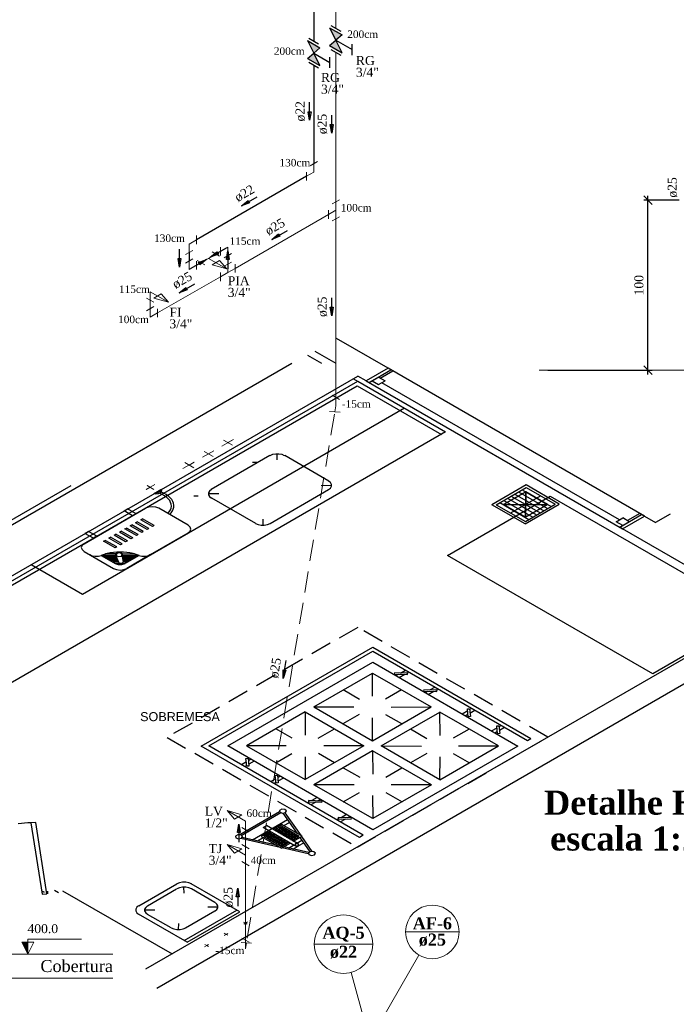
# Model space of a CAD drawing. Header units: millimetres. Extents: x 335 to 91625, y -1 to 84.
# Tile 9 of 38: x 380 to 396, y 49 to 72. Entities that reach past the tile are written whole.
import ezdxf

# ---------------------------------------------------------------- set-up
doc = ezdxf.new("R2010")
doc.units = ezdxf.units.MM
doc.header["$MEASUREMENT"] = 0
doc.linetypes.add('Dashed', pattern=[0.75, 0.5, -0.25])
for name, color, linetype, lineweight in [('AF-Conexões detalhe', 7, 'Continuous', 20), ('AF-Indicação coluna', 5, 'Continuous', 20), ('AF-Sentido tubo', 7, 'Continuous', 20), ('AF-Textos coluna', 7, 'Continuous', 20), ('AF-Textos conexão', 7, 'Continuous', 20), ('AF-Textos tubo', 7, 'Continuous', 20), ('AF-Tubos detalhe', 5, 'Continuous', 20), ('AQ-Conexões detalhe', 7, 'Continuous', 20), ('AQ-Indicação coluna', 5, 'Continuous', 20), ('AQ-Sentido tubo', 7, 'Continuous', 20), ('AQ-Textos coluna', 7, 'Continuous', 20), ('AQ-Textos conexão', 7, 'Continuous', 20), ('AQ-Textos tubo', 7, 'Continuous', 20), ('AQ-Tubos detalhe', 1, 'Continuous', 30), ('DI-Eixos', 7, 'Continuous', 20), ('DI-Níveis', 7, 'Continuous', 20), ('DI-Títulos', 3, 'Continuous', 30), ('Simbolos', 1, 'Continuous', 30), ('SIMBOLOS INT', 8, 'Continuous', 5), ('Simbolos_int', 1, 'Continuous', 30)]:
    doc.layers.add(name, color=color, linetype=linetype, lineweight=lineweight)
doc.styles.add('Arial', font='arial.ttf')
doc.styles.add('TimesNewRoman', font='times.ttf')
doc.styles.add('TimesNewRomanN', font='timesbd.ttf')
doc.dimstyles.get("Standard").update_dxf_attribs({"dimtxt": 0.18, "dimasz": 0.18, "dimexe": 0.18, "dimexo": 0.0625, "dimgap": 0.09, "dimtad": 0, "dimtih": 1, "dimtoh": 1, "dimdec": 4, "dimzin": 0, "dimdsep": 46, "dimtxsty": 'Standard', "dimcen": 0.09, "dimadec": 0, "dimazin": 0, "dimtfac": 1, "dimtdec": 4, "dimtofl": 0, "dimtmove": 0, "dimatfit": 3, "dimfxl": 0, "dimtolj": 1, "dimtzin": 0, "dimarcsym": 0})
doc.dimstyles.new('UM_25.000000', dxfattribs={"dimtxt": 0.18, "dimasz": 0.2, "dimexe": 0.1, "dimexo": 0.2, "dimgap": 0, "dimtad": 1, "dimtih": 1, "dimtoh": 1, "dimdec": 1, "dimlfac": 25, "dimzin": 0, "dimdsep": 46, "dimtxsty": 'Standard', "dimblk": 'CLOSED', "dimblk1": 'CLOSED', "dimblk2": 'CLOSED', "dimcen": 0.09, "dimdle": 0.1, "dimadec": 1, "dimazin": 2, "dimtfac": 1, "dimtdec": 4, "dimtofl": 0, "dimtmove": 0, "dimatfit": 3, "dimldrblk": 'CLOSED', "dimfxl": 0, "dimtolj": 1, "dimarcsym": 0})

# ---------------------------------------------------------------- blocks, each defined once
blk = doc.blocks.new('_OBLIQUE')
at = {"color": 0, "linetype": 'ByBlock', "lineweight": -2}
blk.add_line((-0.5, -0.5), (0.5, 0.5), dxfattribs=at)
blk = doc.blocks.new('*D7')
at = {"color": 0, "lineweight": -2}
for p, q in [((395.198, 63.46), (395.198, 67.66)), ((395.933, 67.56), (395.098, 67.56)), ((392.841, 63.56), (395.298, 63.56))]:
    blk.add_line(p, q, dxfattribs=at)
at = {"layer": 'Defpoints', "color": 0}
for p in [(395.198, 67.56), (396.133, 67.56), (392.641, 63.56)]:
    blk.add_point(p, dxfattribs=at)
at = {"color": 0, "lineweight": -2, "xscale": 0.2, "yscale": 0.2, "zscale": 0.2}
for p, rotation in [((395.198, 67.56), 90), ((395.198, 63.56), 270)]:
    blk.add_blockref('_OBLIQUE', p, dxfattribs=dict(at, rotation=rotation))
at = {"color": 7, "insert": (394.986, 65.56), "char_height": 0.2118, "attachment_point": 5, "rotation": 90, "style": 'TimesNewRoman'}
blk.add_mtext('\\A1;100', dxfattribs=at)

msp = doc.modelspace()

# ---------------------------------------------------------------- hatches: boundary and pattern name
at = {"layer": 'DI-Níveis', "linetype": 'Continuous'}
msp.add_hatch(color=256, dxfattribs=at).paths.add_polyline_path([(380.6143, 49.8197), (380.6143, 50.0997), (380.4743, 50.0997), (380.6143, 49.8197)])
at = {"layer": 'Simbolos', "linetype": 'Continuous'}
for points in [[(387.7111, 71.6161), (388.0021, 71.4481), (387.8574, 71.3216)], [(387.1915, 71.3161), (387.4825, 71.1481), (387.3378, 71.0216)], [(387.8574, 71.3216), (387.7111, 71.1961), (388.0021, 71.0281)], [(387.3378, 71.0216), (387.1915, 70.8961), (387.4825, 70.7281)]]:
    msp.add_hatch(color=256, dxfattribs=at).paths.add_polyline_path(points)

# ---------------------------------------------------------------- linework, layer by layer
at = {"color": 7}
for p, q in [((389.0852, 63.6061), (387.8742, 64.3061)), ((387.3602, 64.0091), (387.8562, 63.7221)), ((386.8252, 63.7201), (373.2112, 55.8601)), ((387.1912, 63.9111), (387.5192, 63.7221)), ((389.0852, 63.6061), (388.5712, 63.3091)), ((388.6382, 63.2701), (389.1532, 63.5671)), ((388.9032, 63.3751), (389.1942, 63.5431)), ((389.1942, 63.5431), (389.0852, 63.6061)), ((395.1152, 60.1251), (389.0852, 63.6061)), ((374.4172, 55.3621), (388.3762, 63.4221)), ((375.3412, 55.7791), (388.3712, 63.3021)), ((388.3712, 63.3021), (390.4392, 62.1081)), ((388.5712, 63.3091), (388.3762, 63.4221)), ((388.5712, 63.3091), (388.6382, 63.2701)), ((388.5712, 63.3091), (394.6012, 59.8281)), ((388.8622, 63.3991), (388.6382, 63.2701)), ((388.7092, 63.3111), (388.8622, 63.2221)), ((388.8622, 63.3991), (389.0152, 63.3111)), ((388.8622, 63.2221), (389.0152, 63.3111)), ((394.5282, 60.0381), (388.9372, 63.2661)), ((375.4272, 55.7301), (388.3582, 63.1951)), ((388.3582, 63.1951), (390.3402, 62.0511)), ((390.4392, 62.1081), (377.4102, 54.5851)), ((381.6212, 60.8361), (377.4852, 58.4481)), ((392.3302, 60.8601), (391.5252, 60.3951)), ((391.6312, 60.3961), (392.3302, 60.8001)), ((392.1562, 60.6991), (392.8392, 60.3051)), ((392.2422, 60.7491), (392.9252, 60.3541)), ((392.3222, 60.6991), (392.3152, 60.1041)), ((392.3152, 60.1041), (392.3222, 60.6991)), ((393.1122, 60.4081), (392.3302, 60.8601)), ((392.3302, 60.8001), (393.0142, 60.4051)), ((391.8052, 60.4971), (392.4892, 60.1021)), ((391.8962, 60.5491), (392.5802, 60.1551)), ((391.9692, 60.2011), (392.6682, 60.6051)), ((391.9802, 60.5971), (392.6632, 60.2031)), ((392.0652, 60.6471), (392.7492, 60.2521)), ((392.3072, 59.9431), (391.5252, 60.3951)), ((391.6312, 60.3961), (392.3152, 60.0021)), ((391.7152, 60.4441), (392.3982, 60.0501)), ((391.8032, 60.3991), (392.8342, 60.4041)), ((391.8032, 60.3991), (392.8342, 60.4041)), ((392.3072, 59.9431), (393.1122, 60.4081)), ((392.3152, 60.0021), (393.0142, 60.4051)), ((394.4532, 59.9941), (394.6062, 60.0831)), ((394.5332, 59.8671), (395.0482, 60.1641)), ((394.6012, 59.8281), (395.1152, 60.1251)), ((394.7572, 59.9961), (394.6062, 60.0831)), ((395.0062, 60.1881), (394.7152, 60.0201)), ((395.0062, 60.1881), (395.1152, 60.1251)), ((395.1152, 60.1251), (395.3782, 59.9731)), ((395.7172, 60.1691), (395.3782, 59.9731)), ((394.6042, 59.9071), (394.4532, 59.9941)), ((394.7572, 59.9961), (394.5332, 59.8671)), ((394.6012, 59.8281), (394.5332, 59.8671)), ((397.9652, 57.8851), (394.6012, 59.8281)), ((397.9652, 57.8851), (383.3832, 49.4661)), ((398.225, 57.4351), (383.643, 49.0161)), ((387.3372, 55.6371), (388.7162, 56.4331)), ((388.7162, 56.4331), (390.0962, 55.6371)), ((388.7162, 55.8901), (388.7162, 56.4331)), ((389.2672, 56.3731), (389.3292, 56.4091)), ((389.3452, 56.3281), (389.4782, 56.4051)), ((389.3742, 56.4351), (389.4962, 56.5051)), ((389.5222, 56.4301), (389.5742, 56.4601)), ((390.0652, 56.0361), (390.1872, 56.1061)), ((390.2082, 56.0341), (390.2602, 56.0641)), ((388.4122, 55.8141), (388.0282, 56.0361)), ((389.4052, 56.0361), (389.0282, 55.8181)), ((389.9582, 55.9741), (390.0212, 56.0101)), ((390.0312, 55.9321), (390.1632, 56.0091)), ((387.3372, 55.6371), (388.2802, 55.6381)), ((387.3372, 55.6371), (388.7162, 54.8401)), ((387.3372, 55.6371), (388.7162, 54.8401)), ((387.3372, 55.6371), (388.7162, 54.8401)), ((388.7162, 54.8401), (390.0962, 55.6371)), ((389.1582, 55.6351), (390.0962, 55.6371)), ((391.0032, 55.5751), (391.0552, 55.6051)), ((387.1342, 55.5201), (385.7552, 54.7231)), ((387.1342, 55.5201), (387.1322, 54.9751)), ((387.1342, 55.5201), (388.5142, 54.7231)), ((387.1342, 55.5201), (388.5142, 54.7231)), ((387.1342, 55.5201), (388.5142, 54.7231)), ((388.4072, 55.4601), (388.0252, 55.2391)), ((388.7162, 54.8401), (388.7222, 55.3831)), ((388.9242, 54.7201), (390.3042, 55.5171)), ((389.4072, 55.2391), (389.0332, 55.4551)), ((391.6862, 54.7191), (390.3042, 55.5171)), ((390.3122, 54.9691), (390.3042, 55.5171)), ((390.8262, 55.4731), (390.9582, 55.5501)), ((390.9012, 55.4301), (390.9642, 55.4661)), ((391.0082, 55.4911), (391.1302, 55.5621)), ((391.5202, 55.0731), (391.6522, 55.1491)), ((391.6962, 55.1751), (391.7482, 55.2051)), ((391.7042, 55.0891), (391.8262, 55.1601)), ((386.8302, 54.9001), (386.4462, 55.1221)), ((387.4432, 54.9031), (387.8232, 55.1221)), ((389.6152, 55.1191), (390.0002, 54.8971)), ((390.9952, 55.1181), (390.6182, 54.9001)), ((391.5982, 55.0281), (391.6602, 55.0641)), ((385.7552, 54.7231), (387.1342, 53.9271)), ((386.6922, 54.7221), (385.7552, 54.7231)), ((388.5142, 54.7231), (387.1342, 53.9271)), ((388.5142, 54.7231), (387.5732, 54.7201)), ((388.9242, 54.7201), (389.8752, 54.7171)), ((390.3062, 53.9221), (388.9242, 54.7201)), ((390.3062, 53.9221), (388.9242, 54.7201)), ((390.3062, 53.9221), (388.9242, 54.7201)), ((390.3062, 53.9221), (391.6862, 54.7191)), ((390.7452, 54.7191), (391.6862, 54.7191)), ((392.3642, 54.8491), (392.4472, 54.8971)), ((386.4432, 54.3261), (386.8222, 54.5451)), ((387.1342, 54.4671), (387.1342, 53.9271)), ((388.7222, 54.6031), (387.3422, 53.8071)), ((387.8252, 54.3261), (387.4512, 54.5421)), ((388.7222, 54.6031), (388.7272, 54.0541)), ((390.1042, 53.8051), (388.7222, 54.6031)), ((390.1042, 53.8051), (388.7222, 54.6031)), ((390.1042, 53.8051), (388.7222, 54.6031)), ((389.9972, 54.5421), (389.6152, 54.3211)), ((390.3062, 53.9221), (390.3092, 54.4671)), ((390.6182, 54.5401), (390.9972, 54.3211)), ((385.7522, 54.3441), (385.6352, 54.2761)), ((385.7602, 54.2581), (385.7132, 54.2311)), ((385.8582, 54.4051), (385.8012, 54.3721)), ((385.9362, 54.3601), (385.8092, 54.2871)), ((386.5502, 54.0061), (386.4922, 53.9731)), ((388.0332, 54.2061), (388.4182, 53.9841)), ((389.0332, 53.9851), (389.4132, 54.2041)), ((386.4432, 53.9451), (386.3262, 53.8771)), ((386.4462, 53.8621), (386.3992, 53.8351)), ((386.6222, 53.9641), (386.4952, 53.8911)), ((388.7242, 53.0091), (387.3422, 53.8071)), ((388.2882, 53.8011), (387.3422, 53.8071)), ((390.1042, 53.8051), (388.7242, 53.0091)), ((390.1042, 53.8051), (389.1612, 53.8041)), ((388.0332, 53.4081), (388.4122, 53.6271)), ((388.7222, 53.5501), (388.7242, 53.0091)), ((389.0362, 53.6271), (389.4152, 53.4081)), ((387.2412, 53.4031), (387.1942, 53.3761)), ((387.3862, 53.4001), (387.2692, 53.3331)), ((387.4172, 53.5051), (387.2902, 53.4321)), ((387.4932, 53.4621), (387.4352, 53.4291)), ((386.5342, 53.1661), (385.5992, 52.6261)), ((386.5602, 53.1451), (385.6302, 52.6081)), ((386.9572, 52.6581), (386.6202, 53.1381)), ((387.0462, 52.6071), (386.6662, 53.1471)), ((388.1112, 53.1051), (387.9842, 53.0311)), ((388.1892, 53.0601), (388.1322, 53.0271)), ((385.8952, 52.5091), (386.7212, 52.9861)), ((386.1492, 52.8001), (386.2252, 52.8441)), ((386.9702, 52.4131), (386.2252, 52.8441)), ((386.5862, 52.8721), (386.3812, 52.7541)), ((386.5812, 52.8301), (386.4142, 52.7341)), ((386.9942, 52.5921), (386.5812, 52.8301)), ((387.0672, 52.5951), (386.5862, 52.8721)), ((386.6352, 52.8441), (386.7702, 52.9221)), ((387.9342, 53.0031), (387.8882, 52.9761)), ((388.0822, 52.9981), (387.9652, 52.9311)), ((386.3052, 52.7101), (386.1002, 52.5921)), ((386.1002, 52.5921), (386.5812, 52.3141)), ((386.8952, 52.3701), (386.1492, 52.8001)), ((386.3392, 52.6911), (386.1652, 52.5901)), ((386.1652, 52.5901), (386.5782, 52.3521)), ((386.1962, 52.5721), (386.3702, 52.6731)), ((386.2042, 52.6131), (386.6172, 52.3741)), ((386.2332, 52.5511), (386.4072, 52.6521)), ((386.2352, 52.6311), (386.6482, 52.3921)), ((386.2662, 52.5321), (386.4402, 52.6321)), ((386.2742, 52.6531), (386.6872, 52.4151)), ((386.3002, 52.5121), (386.4742, 52.6131)), ((386.3052, 52.6711), (386.7182, 52.4331)), ((386.3372, 52.4911), (386.5112, 52.5921)), ((386.8562, 52.5121), (386.4432, 52.7511)), ((386.4462, 52.7161), (386.6122, 52.8121)), ((386.4822, 52.6951), (386.6482, 52.7911)), ((386.8952, 52.5351), (386.4822, 52.7731)), ((386.9262, 52.5531), (386.5132, 52.7911)), ((386.5162, 52.6761), (386.6822, 52.7721)), ((386.9632, 52.5741), (386.5502, 52.8121)), ((386.5502, 52.6561), (386.7162, 52.7521)), ((386.5862, 52.6351), (386.7522, 52.7311)), ((386.6202, 52.6161), (386.7862, 52.7121)), ((386.6532, 52.5961), (386.8202, 52.6921)), ((386.6902, 52.5751), (386.8562, 52.6711)), ((386.7242, 52.5561), (386.8902, 52.6521)), ((386.7572, 52.5361), (386.9242, 52.6321)), ((386.7942, 52.5151), (386.9602, 52.6111)), ((386.8282, 52.4961), (386.9942, 52.5921)), ((386.8612, 52.4761), (387.0672, 52.5951)), ((388.5032, 52.6201), (388.4122, 52.5681)), ((386.5502, 52.3321), (385.6192, 52.5421)), ((386.4642, 52.3821), (385.6452, 52.5691)), ((386.0142, 52.4851), (386.1492, 52.5631)), ((386.3702, 52.4721), (386.5442, 52.5721)), ((386.4042, 52.4521), (386.5782, 52.5531)), ((386.4402, 52.4311), (386.6142, 52.5321)), ((386.4742, 52.4121), (386.6482, 52.5121)), ((386.5082, 52.3921), (386.6822, 52.4931)), ((386.5442, 52.3711), (386.7182, 52.4721)), ((386.5782, 52.3521), (386.7522, 52.4521)), ((386.5812, 52.3141), (386.7862, 52.4331)), ((386.7422, 52.3171), (386.8642, 52.3881)), ((386.8462, 52.2931), (386.9682, 52.3641)), ((386.9392, 52.4311), (387.0612, 52.5021)), ((386.9862, 52.3741), (387.1032, 52.4421)), ((387.2512, 52.2271), (387.0152, 52.5651)), ((387.2982, 52.2331), (387.0542, 52.5871)), ((387.2072, 52.1811), (386.5962, 52.3231)), ((387.2252, 52.2121), (386.6332, 52.3441)), ((381.2392, 51.3241), (381.3352, 51.2691)), ((381.4292, 51.3141), (384.0062, 49.8261))]:
    msp.add_line(p, q, dxfattribs=at)
at = {"color": 8}
for p, q in [((386.3042, 61.5501), (384.9272, 60.7551)), ((385.9972, 61.3911), (385.8962, 61.3891)), ((386.4802, 61.4481), (386.4802, 61.5921)), ((387.6912, 60.9531), (386.6572, 61.5501)), ((383.5862, 60.6611), (383.7422, 60.7511)), ((383.6072, 60.6491), (383.7632, 60.7391)), ((383.6072, 60.6491), (383.7632, 60.7391)), ((383.7632, 60.7391), (383.7422, 60.7511)), ((386.3092, 59.9571), (387.6862, 60.7521)), ((387.5142, 60.8511), (387.7612, 60.8521)), ((383.6072, 60.6491), (383.5862, 60.6611)), ((384.6202, 60.5961), (384.5192, 60.5941)), ((385.1032, 60.6531), (384.8562, 60.6541)), ((384.9342, 60.5551), (385.9682, 59.9581)), ((381.9342, 59.4761), (383.3812, 60.3121)), ((382.8772, 60.2521), (382.9582, 60.2981)), ((383.0772, 60.1361), (382.8772, 60.2521)), ((383.1582, 60.1831), (382.9582, 60.2981)), ((384.3872, 59.9111), (383.6932, 60.3121)), ((383.0772, 60.1361), (383.1582, 60.1831)), ((383.2722, 60.0421), (383.3112, 60.0641)), ((383.5422, 59.8861), (383.2722, 60.0421)), ((383.5812, 59.9081), (383.3112, 60.0641)), ((386.1372, 60.0561), (386.1372, 59.9151)), ((382.7682, 59.7511), (382.8102, 59.7751)), ((383.0802, 59.6191), (382.8102, 59.7751)), ((382.8952, 59.8241), (382.9342, 59.8471)), ((383.1652, 59.6681), (382.8952, 59.8241)), ((383.2042, 59.6911), (382.9342, 59.8471)), ((383.0202, 59.8961), (383.0592, 59.9191)), ((383.2902, 59.7401), (383.0202, 59.8961)), ((383.3292, 59.7631), (383.0592, 59.9191)), ((383.1472, 59.9701), (383.1862, 59.9921)), ((383.4172, 59.8141), (383.1472, 59.9701)), ((383.4562, 59.8361), (383.1862, 59.9921)), ((383.4562, 59.8361), (383.4172, 59.8141)), ((383.5812, 59.9081), (383.5422, 59.8861)), ((382.0382, 59.7671), (381.9572, 59.7211)), ((382.1572, 59.6051), (381.9572, 59.7211)), ((382.2382, 59.6521), (382.0382, 59.7671)), ((382.2382, 59.6521), (382.1572, 59.6051)), ((382.3942, 59.5351), (382.4332, 59.5571)), ((382.7032, 59.4011), (382.4332, 59.5571)), ((382.5192, 59.6071), (382.5582, 59.6291)), ((382.7892, 59.4511), (382.5192, 59.6071)), ((382.8282, 59.4731), (382.5582, 59.6291)), ((382.6432, 59.6791), (382.6852, 59.7031)), ((382.9132, 59.5231), (382.6432, 59.6791)), ((382.9552, 59.5471), (382.6852, 59.7031)), ((383.0382, 59.5951), (382.7682, 59.7511)), ((382.9552, 59.5471), (382.9132, 59.5231)), ((383.0802, 59.6191), (383.0382, 59.5951)), ((383.2042, 59.6911), (383.1652, 59.6681)), ((383.3292, 59.7631), (383.2902, 59.7401)), ((383.5012, 59.2201), (384.3872, 59.7311)), ((382.6642, 59.3791), (382.3942, 59.5351)), ((382.7032, 59.4011), (382.6642, 59.3791)), ((382.8282, 59.4731), (382.7892, 59.4511)), ((381.9342, 59.2961), (382.6282, 58.8961)), ((382.3372, 59.2021), (382.6642, 59.0131)), ((382.6672, 59.2031), (382.3392, 59.2031)), ((382.6982, 59.1701), (382.3912, 59.1701)), ((382.6722, 59.2361), (382.4432, 59.2361)), ((382.7082, 59.1371), (382.4462, 59.1391)), ((382.7242, 59.1041), (382.5032, 59.1061)), ((382.7522, 59.0341), (382.6802, 59.2081)), ((382.8592, 59.0441), (382.8302, 59.2231)), ((383.1762, 59.1701), (382.8382, 59.1701)), ((383.1242, 59.2361), (382.8412, 59.2351)), ((383.1212, 59.1391), (382.8432, 59.1371)), ((383.2282, 59.2031), (382.8462, 59.2021)), ((383.0642, 59.1061), (382.8482, 59.1041)), ((383.2302, 59.2021), (382.9032, 59.0131)), ((383.5012, 59.2201), (382.9392, 58.8961)), ((382.7372, 59.0731), (382.5602, 59.0731)), ((382.7522, 59.0401), (382.6172, 59.0401)), ((382.8932, 59.0071), (382.6742, 59.0071)), ((382.7842, 59.0221), (382.8352, 59.0281)), ((383.0072, 59.0731), (382.8542, 59.0711)), ((382.9502, 59.0401), (382.8562, 59.0401)), ((383.2242, 50.9551), (384.1202, 51.4731)), ((385.5992, 50.8171), (384.4582, 51.4761)), ((383.4242, 50.9601), (384.1132, 51.3571)), ((384.2892, 51.2551), (384.2842, 51.3961)), ((385.0142, 51.0351), (384.4612, 51.3541)), ((384.3572, 50.1001), (383.2162, 50.7591)), ((383.6012, 50.8581), (383.3512, 50.8581)), ((383.9802, 50.4381), (383.4272, 50.7571)), ((384.2892, 50.1391), (385.5312, 50.8561)), ((384.3232, 50.4411), (385.0112, 50.8381)), ((384.3572, 50.1001), (385.5992, 50.8171)), ((384.8432, 50.9361), (385.0792, 50.9371)), ((384.1542, 50.5381), (384.1462, 50.3991))]:
    msp.add_line(p, q, dxfattribs=at)
at = {"color": 7, "linetype": 'Continuous'}
msp.add_line((381.0782, 51.3061), (381.0732, 51.2431), dxfattribs=at)
for points in [[(388.2692, 63.3601), (389.4722, 62.6661), (381.8962, 58.2861), (380.6882, 58.9831)], [(380.6832, 52.9131), (380.6092, 52.9071), (380.5352, 52.9011), (380.4622, 52.8931), (380.3892, 52.8851)]]:
    msp.add_lwpolyline(points, dxfattribs=at)
at = {"color": 8}
for points in [[(386.6532, 61.5471), (386.5912, 61.5731), (386.5182, 61.5861), (386.4422, 61.5861), (386.3702, 61.5731), (386.3082, 61.5471)], [(387.6872, 60.7511), (387.7312, 60.7871), (387.7552, 60.8281), (387.7552, 60.8731), (387.7312, 60.9141), (387.6872, 60.9501)], [(383.6062, 60.6501), (383.6892, 60.6581), (383.7482, 60.6921), (383.7612, 60.7401)], [(384.9312, 60.7521), (384.8862, 60.7161), (384.8632, 60.6751), (384.8632, 60.6301), (384.8862, 60.5891), (384.9312, 60.5531)], [(383.9052, 60.1881), (383.9392, 60.2291), (383.9652, 60.2711), (383.9812, 60.3151), (383.9882, 60.3601), (383.9842, 60.4051), (383.9712, 60.4491), (383.9492, 60.4921), (383.9172, 60.5331), (383.8762, 60.5721), (383.8282, 60.6071), (383.7722, 60.6381), (383.7102, 60.6661)], [(383.9462, 60.1661), (383.9842, 60.2071), (384.0132, 60.2491), (384.0342, 60.2931), (384.0452, 60.3381), (384.0472, 60.3841), (384.0392, 60.4291), (384.0232, 60.4741), (383.9972, 60.5171), (383.9622, 60.5581), (383.9202, 60.5971), (383.8702, 60.6321), (383.8132, 60.6641), (383.7502, 60.6911)], [(383.6922, 60.3111), (383.6212, 60.3391), (383.5372, 60.3491), (383.4532, 60.3391), (383.3822, 60.3111)], [(384.3862, 59.7321), (384.4332, 59.7731), (384.4502, 59.8211), (384.4332, 59.8701), (384.3862, 59.9111)], [(385.9652, 59.9561), (386.0272, 59.9301), (386.0992, 59.9171), (386.1752, 59.9171), (386.2482, 59.9301), (386.3102, 59.9561)], [(381.9352, 59.4761), (381.8872, 59.4351), (381.8702, 59.3861), (381.8872, 59.3381), (381.9352, 59.2971)], [(382.0672, 59.2201), (382.1282, 59.1951), (382.1992, 59.1841), (382.2732, 59.1871), (382.3412, 59.2031)], [(383.2282, 59.2041), (383.1602, 59.2261), (383.0892, 59.2451), (383.0152, 59.2601), (382.9392, 59.2711), (382.8622, 59.2771), (382.7842, 59.2791), (382.7052, 59.2771), (382.6282, 59.2711), (382.5522, 59.2601), (382.4782, 59.2451), (382.4072, 59.2261), (382.3392, 59.2041)], [(382.8382, 59.1911), (382.8432, 59.2371), (382.7832, 59.2681), (382.7052, 59.2601), (382.6652, 59.2201), (382.6962, 59.1771)], [(382.7032, 59.2481), (382.6832, 59.2051), (382.7382, 59.1741), (382.8122, 59.1851)], [(382.8122, 59.1851), (382.8322, 59.2281), (382.7772, 59.2601), (382.7032, 59.2481)], [(383.2262, 59.2031), (383.2942, 59.1871), (383.3682, 59.1841), (383.4392, 59.1951), (383.5002, 59.2201)], [(382.6282, 58.8961), (382.7002, 58.8691), (382.7842, 58.8591), (382.8682, 58.8691), (382.9392, 58.8961)], [(382.6642, 59.0131), (382.7402, 58.9871), (382.8272, 58.9871), (382.9042, 59.0131)], [(382.7542, 59.0331), (382.7642, 59.0241), (382.7832, 59.0221)], [(382.8372, 59.0271), (382.8532, 59.0321), (382.8582, 59.0431)], [(384.4592, 51.4771), (384.3972, 51.5021), (384.3252, 51.5161), (384.2482, 51.5161), (384.1762, 51.5021), (384.1142, 51.4771)], [(384.4622, 51.3551), (384.4002, 51.3811), (384.3272, 51.3941), (384.2512, 51.3941), (384.1792, 51.3811), (384.1172, 51.3551)], [(385.0152, 50.8361), (385.0602, 50.8721), (385.0832, 50.9141), (385.0832, 50.9581), (385.0602, 51.0001), (385.0152, 51.0361)], [(383.2182, 50.9591), (383.1732, 50.9231), (383.1502, 50.8821), (383.1502, 50.8371), (383.1732, 50.7961), (383.2182, 50.7601)], [(383.4282, 50.9581), (383.3842, 50.9221), (383.3602, 50.8801), (383.3602, 50.8361), (383.3842, 50.7941), (383.4282, 50.7581)], [(383.9822, 50.4391), (384.0432, 50.4131), (384.1162, 50.4001), (384.1922, 50.4001), (384.2652, 50.4131), (384.3262, 50.4391)]]:
    msp.add_lwpolyline(points, dxfattribs=at)
at = {"color": 7}
for points in [[(391.8032, 60.3991), (392.3222, 60.6991), (392.8342, 60.4041), (392.3152, 60.1041), (391.8032, 60.3991)], [(388.4122, 52.5681), (384.6892, 54.7171), (388.7242, 57.0471), (392.4472, 54.8971)], [(388.5032, 52.6201), (384.8692, 54.7191), (388.7292, 56.9481), (392.3642, 54.8491)], [(386.6742, 53.1521), (386.6982, 53.1911), (386.6592, 53.2271), (386.5872, 53.2321), (386.5352, 53.2021), (386.5432, 53.1601), (386.6052, 53.1381), (386.6742, 53.1521)], [(385.6374, 52.5494), (385.6624, 52.5884), (385.6234, 52.6244), (385.5504, 52.6294), (385.4984, 52.5994), (385.5074, 52.5574), (385.5684, 52.5354), (385.6374, 52.5494)], [(386.9772, 52.3711), (386.9772, 52.4171), (386.8972, 52.4171), (386.8972, 52.3711), (386.9772, 52.3711)], [(387.3522, 52.1541), (387.3762, 52.1941), (387.3372, 52.2301), (387.2652, 52.2341), (387.2132, 52.2051), (387.2212, 52.1631), (387.2832, 52.1401), (387.3522, 52.1541)], [(380.9982, 51.2781), (380.9662, 51.2961), (380.9982, 51.2781)]]:
    msp.add_lwpolyline(points, dxfattribs=at)
for points in [[(392.3222, 60.6991), (391.8032, 60.3991), (392.3152, 60.1041), (392.8342, 60.4041), (392.3222, 60.6991)], [(392.8972, 60.5961), (397.7242, 57.8091), (395.3102, 56.4151), (390.4832, 59.2021), (392.8972, 60.5961)], [(388.7242, 56.6871), (392.1352, 54.7171), (388.7272, 52.7491), (385.3152, 54.7191), (388.7242, 56.6871)], [(389.2282, 56.4111), (389.5452, 56.4021), (389.5482, 56.4301), (389.2332, 56.4411), (389.2282, 56.4111)], [(389.9192, 56.0121), (390.2342, 56.0041), (390.2412, 56.0301), (389.9242, 56.0421), (389.9192, 56.0121)], [(390.9662, 55.4071), (390.9512, 55.5901), (391.0032, 55.5901), (391.0212, 55.4091), (390.9662, 55.4071)], [(391.6572, 55.0081), (391.6442, 55.1901), (391.6912, 55.1931), (391.7122, 55.0101), (391.6572, 55.0081)], [(385.7942, 54.4281), (385.8122, 54.2461), (385.7602, 54.2431), (385.7422, 54.4251), (385.7942, 54.4281)], [(386.4852, 54.0291), (386.5002, 53.8491), (386.4532, 53.8431), (386.4332, 54.0261), (386.4852, 54.0291)], [(387.5322, 53.4241), (387.2172, 53.4351), (387.2152, 53.4031), (387.5292, 53.3931), (387.5322, 53.4241)], [(388.2232, 53.0251), (387.9112, 53.0341), (387.9032, 53.0061), (388.2202, 52.9941), (388.2232, 53.0251)]]:
    msp.add_lwpolyline(points, close=True, dxfattribs=at)
at = {"color": 7, "linetype": 'Dashed'}
msp.add_lwpolyline([(392.8422, 54.9271), (388.3712, 57.5091), (383.8892, 54.9211), (388.3602, 52.3401), (392.8422, 54.9271)], close=True, dxfattribs=at)
at = {"color": 7, "linetype": 'Continuous'}
msp.add_lwpolyline([(380.7972, 52.9171), (380.6832, 52.9141), (380.9512, 51.2331), (381.0622, 51.2371), (380.7972, 52.9171)], close=True, dxfattribs=at)
at = {"layer": 'AF-Conexões detalhe', "linetype": 'Continuous'}
for p, q in [((387.77, 67.4721), (387.9432, 67.5721)), ((387.8566, 67.3221), (387.8566, 67.5221)), ((387.6834, 67.3221), (387.6834, 67.1221)), ((387.8566, 67.3221), (387.6834, 67.2221)), ((387.8566, 67.3221), (387.8566, 67.1221)), ((387.77, 67.0721), (387.9432, 67.1721)), ((384.8592, 66.1913), (385.0323, 66.2913)), ((384.9457, 66.3413), (385.1189, 66.2413)), ((385.1439, 66.4558), (385.1439, 66.2558)), ((385.3171, 66.4558), (385.1439, 66.3558)), ((385.2305, 66.2058), (385.4037, 66.3058)), ((385.3171, 66.4558), (385.3171, 66.2558)), ((384.7723, 66.0413), (384.5993, 66.1414)), ((384.8592, 66.1913), (384.6858, 66.0914)), ((384.8592, 66.1913), (385.2922, 65.9413)), ((385.119, 66.1413), (384.9458, 66.0413)), ((384.9458, 66.0413), (385.2922, 65.9413)), ((385.119, 66.1413), (385.2922, 65.9413)), ((385.2305, 66.0058), (385.4037, 66.1058)), ((385.3171, 65.8558), (385.3171, 66.0558)), ((385.4903, 66.0558), (385.4903, 65.8558)), ((385.1439, 65.8558), (385.1439, 65.6558)), ((385.3171, 65.8558), (385.1439, 65.7558)), ((385.3171, 65.8558), (385.4903, 65.9558)), ((383.4902, 65.4071), (383.4904, 65.207)), ((383.4902, 65.4071), (383.9232, 65.1571)), ((383.75, 65.3571), (383.5768, 65.2571)), ((383.75, 65.3571), (383.9232, 65.1571)), ((383.577, 65.1571), (383.4038, 65.2569)), ((383.5768, 65.2571), (383.9232, 65.1571)), ((383.4042, 64.9568), (383.5774, 65.0568)), ((383.4908, 64.8068), (383.4908, 65.0068)), ((383.4908, 64.8068), (383.664, 64.9068)), ((383.664, 65.0068), (383.664, 64.8068)), ((387.77, 62.9721), (387.9432, 62.8721)), ((387.8566, 62.7221), (387.8566, 62.9221)), ((387.9551, 62.5746), (387.7112, 62.5881)), ((387.8566, 62.7221), (387.8332, 62.5813)), ((385.7312, 52.9491), (385.2982, 53.1991)), ((385.6446, 53.0991), (385.2982, 53.1991)), ((385.4714, 52.9991), (385.2982, 53.1991)), ((385.6446, 53.0991), (385.4714, 52.9991)), ((385.7312, 52.9491), (385.7312, 52.7491)), ((385.6446, 52.7991), (385.8178, 52.6991)), ((385.7312, 52.1491), (385.2982, 52.3991)), ((385.6446, 52.2991), (385.2982, 52.3991)), ((385.4714, 52.1991), (385.2982, 52.3991)), ((385.6446, 52.3991), (385.8178, 52.2991)), ((385.6446, 52.2991), (385.4714, 52.1991)), ((385.7312, 52.1491), (385.7312, 52.3491)), ((385.7312, 52.1491), (385.7312, 51.9491)), ((385.6446, 51.9991), (385.8178, 51.8991)), ((385.6327, 50.0966), (385.8765, 50.0831)), ((385.6446, 50.1991), (385.8178, 50.0991)), ((385.7312, 49.9491), (385.7312, 50.1491)), ((385.7312, 49.9491), (385.7546, 50.0898))]:
    msp.add_line(p, q, dxfattribs=at)
at = {"layer": 'AF-Indicação coluna'}
for p, q in [((389.4972, 50.3439), (390.7572, 50.3439)), ((388.9272, 48.2654), (389.8122, 49.7983))]:
    msp.add_line(p, q, dxfattribs=at)
msp.add_circle((390.1272, 50.3439), 0.63, dxfattribs=at)
at = {"layer": 'AF-Tubos detalhe'}
for p, q in [((387.8566, 79.1221), (387.8566, 71.6051)), ((387.8566, 71.0391), (387.8566, 67.5221)), ((387.6834, 67.2221), (385.4903, 65.9558)), ((387.8566, 67.1221), (387.8566, 62.9221)), ((385.1439, 66.3557), (385.0323, 66.2913)), ((385.3171, 66.0558), (385.3171, 66.2558)), ((385.1437, 65.7562), (383.6642, 64.9064)), ((383.4906, 65.0068), (383.4904, 65.2071)), ((385.7312, 52.3491), (385.7312, 52.7491)), ((385.7312, 50.1491), (385.7312, 51.9491))]:
    msp.add_line(p, q, dxfattribs=at)
at = {"layer": 'AF-Tubos detalhe', "linetype": 'Dashed'}
msp.add_line((387.8238, 62.5248), (385.764, 50.1464), dxfattribs=at)
at = {"layer": 'AQ-Conexões detalhe', "linetype": 'Continuous'}
for p, q in [((387.2504, 68.3721), (387.4236, 68.4721)), ((387.337, 68.2221), (387.337, 68.4221)), ((387.1638, 68.2221), (387.1638, 68.0221)), ((387.337, 68.2221), (387.1638, 68.1221)), ((384.5774, 66.7291), (384.5774, 66.5291)), ((384.4042, 66.5291), (384.5774, 66.6291)), ((384.4042, 66.5291), (384.4042, 66.3291)), ((384.3176, 66.2791), (384.4908, 66.3791)), ((384.3176, 66.0791), (384.4908, 66.1791)), ((384.4042, 65.9291), (384.4042, 66.1291)), ((384.4042, 65.9291), (384.5774, 66.0291)), ((384.5774, 66.1291), (384.5774, 65.9291))]:
    msp.add_line(p, q, dxfattribs=at)
at = {"layer": 'AQ-Indicação coluna'}
for p, q in [((387.3471, 50.0573), (388.7271, 50.0573)), ((388.5808, 48.0654), (388.2188, 49.3916))]:
    msp.add_line(p, q, dxfattribs=at)
msp.add_circle((388.0371, 50.0573), 0.69, dxfattribs=at)
at = {"layer": 'AQ-Tubos detalhe'}
for p, q in [((387.337, 78.8221), (387.337, 71.3051)), ((387.337, 70.7391), (387.337, 68.4221)), ((387.1638, 68.1221), (384.5774, 66.6291)), ((384.4042, 66.3291), (384.4042, 66.1291)), ((384.5775, 66.029), (384.6859, 66.0914))]:
    msp.add_line(p, q, dxfattribs=at)
at = {"layer": 'DI-Eixos'}
for p, q in [((392.6413, 63.5604), (407.4965, 63.5604)), ((362.7589, 49.8197), (382.6143, 49.8197)), ((362.7589, 49.2597), (382.6143, 49.2597))]:
    msp.add_line(p, q, dxfattribs=at)
at = {"layer": 'DI-Níveis', "linetype": 'Continuous'}
msp.add_lwpolyline([(380.6143, 49.8197), (380.7543, 50.0997), (380.4743, 50.0997), (380.6143, 49.8197), (380.6143, 50.1697), (381.8743, 50.1697)], dxfattribs=at)
at = {"layer": 'Simbolos'}
for p, q in [((387.7111, 71.6161), (388.0021, 71.4481)), ((387.7111, 71.6161), (387.8574, 71.3216)), ((387.7397, 71.6726), (387.9726, 71.5381)), ((388.0021, 71.4481), (387.8566, 71.3221)), ((387.1915, 71.3161), (387.4825, 71.1481)), ((387.1915, 71.3161), (387.3378, 71.0216)), ((387.4825, 71.1481), (387.337, 71.0221)), ((387.7111, 71.1961), (387.8574, 71.3216)), ((387.7111, 71.1961), (388.0021, 71.0281)), ((387.8574, 71.3216), (388.2376, 71.1021)), ((388.0021, 71.0281), (387.8574, 71.3216)), ((388.2376, 70.9761), (388.2376, 71.2281)), ((387.1915, 70.8961), (387.3378, 71.0216)), ((387.1915, 70.8961), (387.4825, 70.7281)), ((387.3378, 71.0216), (387.718, 70.8021)), ((387.4825, 70.7281), (387.3378, 71.0216)), ((387.718, 70.6761), (387.718, 70.9281)), ((387.7397, 71.1066), (387.9726, 70.9721))]:
    msp.add_line(p, q, dxfattribs=at)
at = {"layer": 'SIMBOLOS INT', "linetype": 'Continuous'}
for p, q in [((385.4492, 61.9321), (385.1792, 61.7761)), ((385.3162, 61.8561), (385.2182, 61.9131)), ((385.2182, 61.9131), (385.4252, 61.7931)), ((385.3162, 61.8561), (385.4492, 61.9321)), ((384.9842, 61.6641), (384.7192, 61.5111)), ((384.8592, 61.5921), (384.7602, 61.6491)), ((384.7602, 61.6491), (384.9682, 61.5291)), ((384.8592, 61.5921), (384.9842, 61.6641)), ((384.5272, 61.4001), (384.2622, 61.2471)), ((384.4042, 61.3291), (384.5272, 61.4001)), ((384.4042, 61.3291), (384.3062, 61.3861)), ((384.3062, 61.3861), (384.5142, 61.2661)), ((383.3942, 60.7511), (383.5972, 60.8681)), ((383.4902, 60.8071), (383.3942, 60.7511)), ((383.4902, 60.8071), (383.4172, 60.8491)), ((383.4172, 60.8491), (383.5762, 60.7571)), ((385.7312, 50.5491), (385.6872, 50.5741)), ((385.7312, 50.5491), (385.6902, 50.5251)), ((385.7312, 50.5491), (385.7832, 50.5791)), ((385.7312, 50.5491), (385.7702, 50.5261)), ((385.2762, 50.2861), (385.2322, 50.3121)), ((385.2762, 50.2861), (385.2322, 50.2611)), ((385.2762, 50.2861), (385.3182, 50.3101)), ((385.2762, 50.2861), (385.3152, 50.2641)), ((384.8192, 50.0221), (384.7752, 50.0481)), ((384.8192, 50.0221), (384.8632, 50.0481)), ((384.8192, 50.0221), (384.7672, 49.9921)), ((384.8192, 50.0221), (384.8582, 50.0001))]:
    msp.add_line(p, q, dxfattribs=at)
at = {"layer": 'Simbolos_int'}
for p, q in [((387.2201, 71.3726), (387.453, 71.2381)), ((387.2201, 70.8066), (387.453, 70.6721))]:
    msp.add_line(p, q, dxfattribs=at)

# ---------------------------------------------------------------- texts
at = {"line_spacing_factor": 0.798}
for s, insert, char_height, width, attachment_point, style in [('200cm', (388.1262, 71.3743), 0.1765, 1.335385, 7, 'TimesNewRoman'), ('200cm', (386.3982, 70.9783), 0.1765, 1.335385, 7, 'TimesNewRoman'), ('130cm', (386.5302, 68.3523), 0.1765, 1.335385, 7, 'TimesNewRoman'), ('100cm', (387.9722, 67.2913), 0.1765, 1.335385, 7, 'TimesNewRoman'), ('130cm', (383.5812, 66.5753), 0.1765, 1.360597, 7, 'TimesNewRoman'), ('115cm', (385.3572, 66.5073), 0.1765, 1.360597, 7, 'TimesNewRoman'), ('115cm', (382.7562, 65.3753), 0.1765, 1.360597, 7, 'TimesNewRoman'), ('100cm', (382.7342, 64.6643), 0.1765, 1.360597, 7, 'TimesNewRoman'), ('-15cm', (387.9972, 62.6753), 0.1765, 1.27556, 7, 'TimesNewRoman'), ('SOBREMESA', (384.1912, 55.3), 0.2118, 3.609748, 8, 'Arial'), ('60cm', (385.7562, 53.0473), 0.1765, 1.110345, 7, 'TimesNewRoman'), ('40cm', (385.8532, 51.9383), 0.1765, 1.110345, 7, 'TimesNewRoman'), ('-15cm', (385.0242, 49.8183), 0.1765, 1.27556, 7, 'TimesNewRoman')]:
    msp.add_mtext(s, dxfattribs=dict(at, insert=insert, char_height=char_height, width=width, attachment_point=attachment_point, style=style))
at = {"layer": 'AF-Textos coluna', "char_height": 0.2824, "attachment_point": 8, "line_spacing_factor": 0.798, "style": 'TimesNewRomanN'}
for s, insert, width in [('AF-6', (390.1272, 50.4001), 1.675906), ('ø25', (390.1272, 50.0051), 1.16634)]:
    msp.add_mtext(s, dxfattribs=dict(at, insert=insert, width=width))
at = {"layer": 'AF-Textos conexão', "char_height": 0.2118, "attachment_point": 7, "line_spacing_factor": 0.798, "style": 'TimesNewRoman'}
for s, insert, width in [('RG', (388.3292, 70.737), 0.849519), ('3/4"', (388.3292, 70.462), 1.034327), ('PIA', (385.3142, 65.558), 0.916321), ('3/4"', (385.3142, 65.282), 0.963525), ('FI', (383.9422, 64.818), 0.505365), ('3/4"', (383.9422, 64.543), 0.963525), ('LV', (384.7742, 53.073), 0.758047), ('1/2"', (384.7742, 52.798), 0.963525), ('TJ', (384.8652, 52.196), 0.569229), ('3/4"', (384.8652, 51.921), 0.963525)]:
    msp.add_mtext(s, dxfattribs=dict(at, insert=insert, width=width))
at = {"layer": 'AF-Textos tubo', "char_height": 0.2118, "attachment_point": 8, "line_spacing_factor": 0.798, "style": 'TimesNewRoman'}
for insert, width, rotation in [((387.6543, 69.3521), 0.921058, 90.00021), ((395.8884, 67.8604), 0.874755, 90.00021), ((386.4833, 66.8366), 0.858009, 30.00007), ((384.3014, 65.5787), 0.858009, 29.87402), ((387.6543, 65.0521), 0.858009, 90.00021), ((386.5463, 56.5365), 0.858009, 80.55214), ((385.4423, 51.1601), 0.858009, 90.00021)]:
    msp.add_mtext('ø25', dxfattribs=dict(at, insert=insert, width=width, rotation=rotation))
at = {"layer": 'AQ-Textos coluna', "char_height": 0.2824, "attachment_point": 8, "line_spacing_factor": 0.798, "style": 'TimesNewRomanN'}
for s, insert, width in [('AQ-5', (388.0372, 50.1141), 1.804242), ('ø22', (388.0372, 49.7181), 1.16634)]:
    msp.add_mtext(s, dxfattribs=dict(at, insert=insert, width=width))
at = {"layer": 'AQ-Textos conexão', "char_height": 0.2118, "attachment_point": 7, "line_spacing_factor": 0.798, "style": 'TimesNewRoman'}
for s, insert, width in [('RG', (387.5082, 70.339), 0.849519), ('3/4"', (387.5082, 70.064), 1.034327)]:
    msp.add_mtext(s, dxfattribs=dict(at, insert=insert, width=width))
at = {"layer": 'AQ-Textos tubo', "char_height": 0.2118, "width": 0.921058, "attachment_point": 8, "line_spacing_factor": 0.798, "style": 'TimesNewRoman'}
for insert, rotation in [((387.1343, 69.6521), 90.00021), ((385.7673, 67.6226), 29.99434)]:
    msp.add_mtext('ø22', dxfattribs=dict(at, insert=insert, rotation=rotation))
at = {"layer": 'DI-Eixos', "insert": (382.6144, 49.3959), "char_height": 0.2824, "width": 3.04992, "attachment_point": 9, "line_spacing_factor": 0.798, "style": 'TimesNewRoman'}
msp.add_mtext('Cobertura', dxfattribs=at)
at = {"layer": 'DI-Níveis', "insert": (380.9644, 50.3106), "char_height": 0.2118, "width": 1.2708, "attachment_point": 8, "line_spacing_factor": 0.798, "style": 'TimesNewRoman'}
msp.add_mtext('400.0', dxfattribs=at)
at = {"layer": 'DI-Títulos', "color": 5, "insert": (396.8532, 53.0939), "char_height": 0.5648, "width": 7.350522, "attachment_point": 9, "line_spacing_factor": 0.798, "style": 'TimesNewRomanN'}
msp.add_mtext('Detalhe H2', dxfattribs=at)
at = {"layer": 'DI-Títulos', "insert": (396.8532, 52.2469), "char_height": 0.5648, "width": 7.111724, "attachment_point": 9, "line_spacing_factor": 0.798, "style": 'TimesNewRomanN'}
msp.add_mtext('escala 1:25', dxfattribs=at)

# ---------------------------------------------------------------- dimensions: what is measured, and where the dimension line sits
dim = msp.add_linear_dim(base=(395.1976, 67.5604), p1=(392.6413, 63.5604), p2=(396.1335, 67.5604), angle=90, dimstyle='UM_25.000000', override={"dimtxt": 0.2118, "dimasz": 0.2, "dimexe": 0.1, "dimexo": 0.2, "dimtad": 1, "dimtih": 0, "dimtoh": 0, "dimdec": 1, "dimlfac": 25, "dimzin": 8, "dimtxsty": 'TimesNewRoman', "dimblk": 'OBLIQUE', "dimblk1": 'OBLIQUE', "dimblk2": 'OBLIQUE', "dimsah": 1, "dimdle": 0.1, "dimse1": 0, "dimse2": 0, "dimclrt": 7, "dimadec": 1, "dimazin": 3, "dimtmove": 2, "dimldrblk": 'OBLIQUE'})
dim.commit()
dim.dimension.update_dxf_attribs({"geometry": '*D7', "text_midpoint": (394.9858, 65.5604), "dimtype": 160, "text_rotation": 90})

# ---------------------------------------------------------------- leaders
at = {"layer": 'AF-Sentido tubo'}
for points in [[(387.7603, 69.1404), (387.7603, 69.564)], [(386.3532, 66.6387), (386.72, 66.8506)], [(384.9047, 66.2176), (385.2715, 66.4295)], [(385.3171, 66.3676), (385.3171, 65.944)], [(384.17, 65.3815), (384.5374, 65.5925)], [(387.7603, 64.8404), (387.7603, 65.264)], [(386.6161, 56.3098), (386.6856, 56.7277)], [(385.5733, 52.8793), (385.5733, 52.4557)], [(385.5485, 51.3723), (385.5485, 50.9487)]]:
    msp.add_leader(points, dimstyle='Standard', override={"dimasz": 0.2, "dimldrblk": 'CLOSED'}, dxfattribs=at)
at = {"layer": 'AQ-Sentido tubo'}
for points in [[(387.2407, 69.4404), (387.2407, 69.864)], [(385.6369, 67.4254), (386.0038, 67.6372)], [(384.1779, 65.9863), (384.1779, 66.4099)], [(384.8152, 66.1659), (384.4482, 65.9544)]]:
    msp.add_leader(points, dimstyle='Standard', override={"dimasz": 0.2, "dimldrblk": 'CLOSED'}, dxfattribs=at)

doc.saveas('drawing.dxf')
